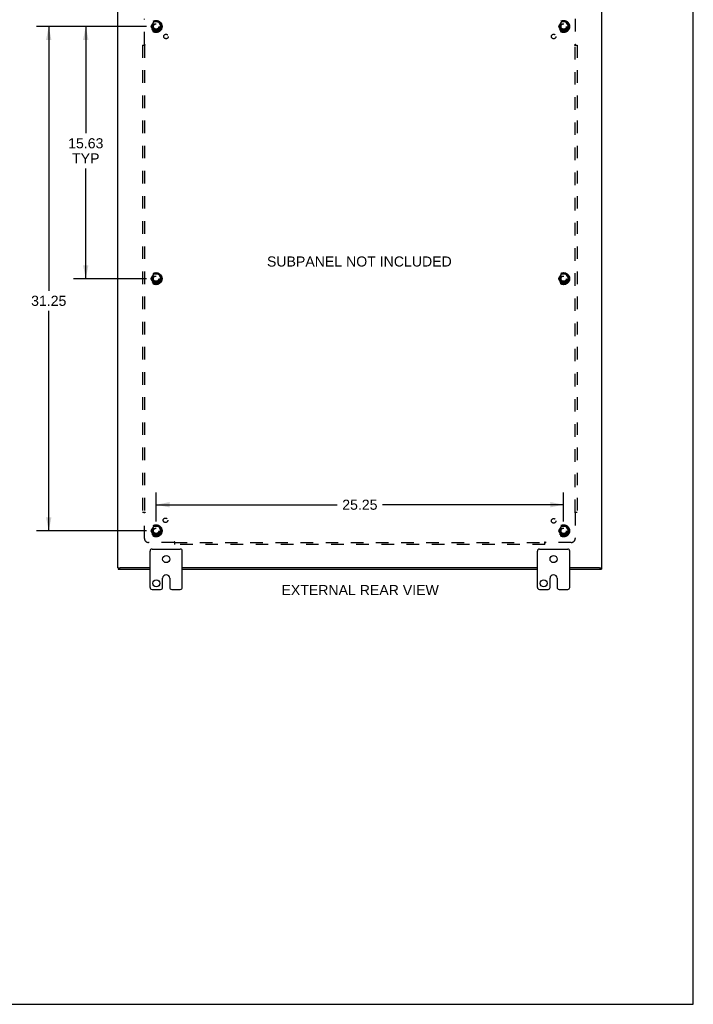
# Model space of a CAD drawing. Header units: inches. Extents: x 0 to 142, y 0 to 92.
# Tile 6 of 7: x 100 to 142, y 0 to 61. Entities that reach past the tile are written whole.
import ezdxf

# ---------------------------------------------------------------- set-up
doc = ezdxf.new("R2010")
doc.units = ezdxf.units.IN
doc.header["$LTSCALE"] = 7.791667
doc.header["$MEASUREMENT"] = 0
doc.linetypes.add('HIDDEN', pattern=[0.2, 0.1, -0.1])
doc.layers.get('0').update_dxf_attribs({"linetype": 'CONTINUOUS'})
for name, color, linetype in [('DEFAULT_2', 8, 'HIDDEN'), ('DIMENSIONS', 7, 'CONTINUOUS'), ('SUBPANEL', 7, 'CONTINUOUS')]:
    doc.layers.add(name, color=color, linetype=linetype)
doc.styles.get("Standard").update_dxf_attribs({"font": 'arial.ttf'})
doc.dimstyles.new('DIMSTYLE_1', dxfattribs={"dimtxt": 0.625, "dimasz": 0.833333, "dimexe": 0.09, "dimexo": 0.07, "dimgap": 0.0375, "dimtad": 0, "dimtih": 1, "dimtoh": 1, "dimzin": 4, "dimdsep": 46, "dimtxsty": 'Standard', "dimblk": '_FILLED', "dimblk1": '_FILLED', "dimblk2": '_FILLED', "dimcen": 0.09, "dimadec": 3, "dimazin": 1, "dimtfac": 1, "dimtdec": 3, "dimtofl": 0, "dimtmove": 0, "dimatfit": 3, "dimldrblk": '_FILLED', "dimfxl": 0, "dimtolj": 1, "dimtzin": 4, "dimarcsym": 0})

# ---------------------------------------------------------------- blocks, each defined once
blk = doc.blocks.new('_FILLED')
at = {"color": 0, "linetype": 'ByBlock'}
blk.add_solid([(0, 0), (-1, 0.2), (-1, -0.2)], dxfattribs=at)
blk = doc.blocks.new('*D10')
at = {"layer": 'DIMENSIONS', "color": 2, "linetype": 'Continuous'}
for p, q in [((107.801, 60.584), (103.279, 60.584)), ((104.029, 60.584), (104.029, 53.973)), ((104.029, 44.959), (104.029, 51.785)), ((107.801, 44.959), (103.279, 44.959))]:
    blk.add_line(p, q, dxfattribs=at)
at = {"layer": 'DIMENSIONS', "color": 2, "linetype": 'Continuous', "xscale": 0.8333333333, "yscale": 0.8333333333, "zscale": 0.8333333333}
for p, rotation in [((104.029, 60.584), 90), ((104.029, 44.959), 270)]:
    blk.add_blockref('_FILLED', p, dxfattribs=dict(at, rotation=rotation))
at = {"layer": 'DIMENSIONS', "color": 2, "linetype": 'Continuous', "insert": (104.029, 53.66), "char_height": 0.625, "width": 2.18401, "attachment_point": 2, "line_spacing_factor": 0.9}
blk.add_mtext('15.63\\PTYP', dxfattribs=at)
blk = doc.blocks.new('*D11')
at = {"layer": 'DIMENSIONS', "color": 2, "linetype": 'Continuous'}
for p, q in [((107.801, 60.584), (100.986, 60.584)), ((101.736, 60.584), (101.736, 44.213)), ((101.736, 29.334), (101.736, 42.963)), ((107.801, 29.334), (100.986, 29.334))]:
    blk.add_line(p, q, dxfattribs=at)
at = {"layer": 'DIMENSIONS', "color": 2, "linetype": 'Continuous', "xscale": 0.8333333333, "yscale": 0.8333333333, "zscale": 0.8333333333}
for p, rotation in [((101.736, 60.584), 90), ((101.736, 29.334), 270)]:
    blk.add_blockref('_FILLED', p, dxfattribs=dict(at, rotation=rotation))
at = {"layer": 'DIMENSIONS', "color": 2, "linetype": 'Continuous', "insert": (101.736, 43.9), "char_height": 0.625, "width": 2.18401, "attachment_point": 2, "line_spacing_factor": 0.9}
blk.add_mtext('31.25', dxfattribs=at)
blk = doc.blocks.new('*D12')
at = {"layer": 'DIMENSIONS', "color": 2, "linetype": 'Continuous'}
for p, q in [((108.385, 29.917), (108.385, 31.703)), ((133.635, 29.917), (133.635, 31.703)), ((108.385, 30.953), (119.605, 30.953)), ((133.635, 30.953), (122.414, 30.953))]:
    blk.add_line(p, q, dxfattribs=at)
at = {"layer": 'DIMENSIONS', "color": 2, "linetype": 'Continuous', "xscale": 0.8333333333, "yscale": 0.8333333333, "zscale": 0.8333333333, "rotation": 180}
blk.add_blockref('_FILLED', (108.385, 30.953), dxfattribs=at)
at = {"layer": 'DIMENSIONS', "color": 2, "linetype": 'Continuous', "xscale": 0.8333333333, "yscale": 0.8333333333, "zscale": 0.8333333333}
blk.add_blockref('_FILLED', (133.635, 30.953), dxfattribs=at)
at = {"layer": 'DIMENSIONS', "color": 2, "linetype": 'Continuous', "insert": (121.01, 31.265), "char_height": 0.625, "width": 2.18401, "attachment_point": 2, "line_spacing_factor": 0.9}
blk.add_mtext('25.25', dxfattribs=at)

msp = doc.modelspace()

# ---------------------------------------------------------------- linework, layer by layer
at = {"color": 7, "linetype": 'Continuous'}
for p, q in [((141.667, 0), (141.667, 91.667)), ((108.01, 25.834), (108.01, 28.084)), ((108.135, 28.209), (109.885, 28.209)), ((110.01, 25.834), (110.01, 28.084)), ((132.01, 25.834), (132.01, 28.084)), ((132.135, 28.209), (133.885, 28.209)), ((134.01, 25.834), (134.01, 28.084)), ((106.01, 27.034), (106.16, 27.034)), ((106.035, 27.034), (106.035, 26.959)), ((135.86, 27.034), (136.01, 27.034)), ((135.985, 27.034), (135.985, 26.959)), ((108.791, 25.834), (108.791, 26.397)), ((109.228, 26.397), (109.228, 25.834)), ((132.791, 25.834), (132.791, 26.397)), ((133.228, 26.397), (133.228, 25.834)), ((108.135, 25.709), (108.666, 25.709)), ((109.353, 25.709), (109.885, 25.709)), ((132.135, 25.709), (132.666, 25.709)), ((133.353, 25.709), (133.885, 25.709)), ((0, 0), (141.667, 0))]:
    msp.add_line(p, q, dxfattribs=at)
at = {"color": 3, "linetype": 'Continuous'}
for p, q in [((106.01, 27.034), (106.01, 62.884)), ((136.01, 27.034), (136.01, 62.884)), ((106.035, 26.959), (108.01, 26.959)), ((108.01, 27.034), (106.165, 27.034)), ((132.01, 27.034), (110.01, 27.034)), ((110.01, 26.959), (132.01, 26.959)), ((135.855, 27.034), (134.01, 27.034)), ((134.01, 26.959), (135.985, 26.959))]:
    msp.add_line(p, q, dxfattribs=at)
at = {"color": 7, "linetype": 'Continuous'}
for centre in [(109.01, 27.584), (133.01, 27.584), (108.401, 26.084), (132.401, 26.084)]:
    msp.add_circle(centre, 0.219, dxfattribs=at)
for centre, radius, start, end in [((108.135, 28.084), 0.125, 90, 180), ((109.885, 28.084), 0.125, 0, 90), ((132.135, 28.084), 0.125, 90, 180), ((133.885, 28.084), 0.125, 0, 90), ((109.01, 26.397), 0.219, 0, 180), ((133.01, 26.397), 0.219, 0, 180), ((108.135, 25.834), 0.125, 180, 270), ((108.666, 25.834), 0.125, 270.00009, 360), ((109.353, 25.834), 0.125, 180, 269.99991), ((109.885, 25.834), 0.125, 270, 360), ((132.135, 25.834), 0.125, 180, 270), ((132.666, 25.834), 0.125, 270.00009, 360), ((133.353, 25.834), 0.125, 180, 269.99991), ((133.885, 25.834), 0.125, 270, 360)]:
    msp.add_arc(centre, radius, start, end, dxfattribs=at)
at = {"layer": 'DEFAULT_2', "color": 8, "linetype": 'HIDDEN'}
for p, q in [((108.222, 60.857), (108.067, 60.589)), ((108.067, 60.579), (108.222, 60.312)), ((108.539, 60.862), (108.23, 60.862)), ((108.702, 60.589), (108.548, 60.857)), ((108.548, 60.312), (108.702, 60.579)), ((133.472, 60.857), (133.317, 60.589)), ((133.317, 60.579), (133.472, 60.312)), ((133.789, 60.862), (133.48, 60.862)), ((133.952, 60.589), (133.798, 60.857)), ((133.798, 60.312), (133.952, 60.579)), ((108.539, 60.307), (108.23, 60.307)), ((133.789, 60.307), (133.48, 60.307)), ((108.222, 45.232), (108.067, 44.964)), ((108.539, 45.237), (108.23, 45.237)), ((108.702, 44.964), (108.548, 45.232)), ((133.472, 45.232), (133.317, 44.964)), ((133.789, 45.237), (133.48, 45.237)), ((133.952, 44.964), (133.798, 45.232)), ((108.067, 44.954), (108.222, 44.687)), ((108.539, 44.682), (108.23, 44.682)), ((108.548, 44.687), (108.702, 44.954)), ((133.317, 44.954), (133.472, 44.687)), ((133.789, 44.682), (133.48, 44.682)), ((133.798, 44.687), (133.952, 44.954)), ((108.222, 29.607), (108.067, 29.339)), ((108.067, 29.329), (108.222, 29.062)), ((108.539, 29.612), (108.23, 29.612)), ((108.702, 29.339), (108.548, 29.607)), ((108.548, 29.062), (108.702, 29.329)), ((133.472, 29.607), (133.317, 29.339)), ((133.317, 29.329), (133.472, 29.062)), ((133.789, 29.612), (133.48, 29.612)), ((133.952, 29.339), (133.798, 29.607)), ((133.798, 29.062), (133.952, 29.329)), ((108.539, 29.057), (108.23, 29.057)), ((133.789, 29.057), (133.48, 29.057))]:
    msp.add_line(p, q, dxfattribs=at)
for centre, radius in [((108.385, 60.584), 0.372), ((108.385, 60.584), 0.356), ((108.385, 60.584), 0.312), ((108.385, 60.584), 0.204), ((108.385, 60.584), 0.188), ((108.385, 60.584), 0.183), ((108.385, 60.584), 0.165), ((133.635, 60.584), 0.372), ((133.635, 60.584), 0.356), ((133.635, 60.584), 0.312), ((133.635, 60.584), 0.204), ((133.635, 60.584), 0.188), ((133.635, 60.584), 0.183), ((133.635, 60.584), 0.165), ((108.385, 44.959), 0.372), ((108.385, 44.959), 0.356), ((108.385, 44.959), 0.312), ((108.385, 44.959), 0.204), ((108.385, 44.959), 0.188), ((133.635, 44.959), 0.372), ((133.635, 44.959), 0.356), ((133.635, 44.959), 0.312), ((133.635, 44.959), 0.204), ((133.635, 44.959), 0.188), ((108.385, 44.959), 0.183), ((108.385, 44.959), 0.165), ((133.635, 44.959), 0.183), ((133.635, 44.959), 0.165), ((108.385, 29.334), 0.372), ((108.385, 29.334), 0.356), ((108.385, 29.334), 0.312), ((108.385, 29.334), 0.204), ((108.385, 29.334), 0.188), ((108.385, 29.334), 0.183), ((108.385, 29.334), 0.165), ((133.635, 29.334), 0.372), ((133.635, 29.334), 0.356), ((133.635, 29.334), 0.312), ((133.635, 29.334), 0.204), ((133.635, 29.334), 0.188), ((133.635, 29.334), 0.183), ((133.635, 29.334), 0.165)]:
    msp.add_circle(centre, radius, dxfattribs=at)
for centre, start, end in [((108.076, 60.584), 150.01268, 209.98829), ((108.23, 60.852), 90.01235, 149.98915), ((108.539, 60.852), 30.01204, 89.98872), ((108.694, 60.584), 330.01268, 29.98829), ((133.326, 60.584), 150.01268, 209.98829), ((133.48, 60.852), 90.01235, 149.98915), ((133.789, 60.852), 30.01204, 89.98872), ((133.944, 60.584), 330.01268, 29.98829), ((108.23, 60.317), 210.01204, 269.98872), ((108.539, 60.317), 270.01235, 329.98915), ((133.48, 60.317), 210.01204, 269.98872), ((133.789, 60.317), 270.01235, 329.98915), ((108.23, 45.227), 90.01235, 149.98915), ((108.539, 45.227), 30.01204, 89.98872), ((133.48, 45.227), 90.01235, 149.98915), ((133.789, 45.227), 30.01204, 89.98872), ((108.076, 44.959), 150.01268, 209.98829), ((108.23, 44.692), 210.01204, 269.98872), ((108.539, 44.692), 270.01235, 329.98915), ((108.694, 44.959), 330.01268, 29.98829), ((133.326, 44.959), 150.01268, 209.98829), ((133.48, 44.692), 210.01204, 269.98872), ((133.789, 44.692), 270.01235, 329.98915), ((133.944, 44.959), 330.01268, 29.98829), ((108.076, 29.334), 150.01268, 209.98829), ((108.23, 29.602), 90.01235, 149.98915), ((108.539, 29.602), 30.01204, 89.98872), ((108.694, 29.334), 330.01268, 29.98829), ((133.326, 29.334), 150.01268, 209.98829), ((133.48, 29.602), 90.01235, 149.98915), ((133.789, 29.602), 30.01204, 89.98872), ((133.944, 29.334), 330.01268, 29.98829), ((108.23, 29.067), 210.01204, 269.98872), ((108.539, 29.067), 270.01235, 329.98915), ((133.48, 29.067), 210.01204, 269.98872), ((133.789, 29.067), 270.01235, 329.98915)]:
    msp.add_arc(centre, 0.01, start, end, dxfattribs=at)
at = {"layer": 'SUBPANEL', "color": 8, "linetype": 'HIDDEN'}
for p, q in [((107.666, 59.463), (107.666, 61.053)), ((134.353, 61.053), (134.353, 59.463)), ((107.541, 59.428), (107.541, 30.49)), ((107.541, 59.428), (107.707, 59.428)), ((107.666, 59.428), (107.666, 30.49)), ((134.313, 59.428), (134.478, 59.428)), ((134.353, 30.49), (134.353, 59.428)), ((134.368, 59.449), (134.364, 59.453)), ((134.372, 59.445), (134.368, 59.449)), ((134.478, 59.428), (134.478, 30.49)), ((107.541, 30.49), (107.707, 30.49)), ((107.647, 30.473), (107.652, 30.469)), ((107.652, 30.469), (107.655, 30.465)), ((107.666, 28.865), (107.666, 30.455)), ((134.313, 30.49), (134.478, 30.49)), ((134.353, 30.455), (134.353, 28.865)), ((109.506, 28.615), (107.916, 28.615)), ((109.541, 28.49), (109.541, 28.656)), ((109.541, 28.615), (132.478, 28.615)), ((132.478, 28.49), (109.541, 28.49)), ((132.478, 28.49), (132.478, 28.656)), ((132.495, 28.597), (132.5, 28.601)), ((132.5, 28.601), (132.503, 28.604)), ((134.103, 28.615), (132.514, 28.615))]:
    msp.add_line(p, q, dxfattribs=at)
for points in [[(107.627, 59.428), (107.629, 59.429), (107.631, 59.431), (107.633, 59.432), (107.635, 59.433), (107.637, 59.435), (107.638, 59.436), (107.64, 59.438), (107.642, 59.439), (107.643, 59.441), (107.644, 59.442), (107.646, 59.443), (107.647, 59.445), (107.653, 59.451)], [(107.653, 59.451), (107.655, 59.453), (107.657, 59.454), (107.658, 59.456), (107.66, 59.458), (107.662, 59.459), (107.663, 59.461), (107.665, 59.462), (107.666, 59.463)], [(107.684, 59.451), (107.68, 59.453), (107.678, 59.454), (107.676, 59.456), (107.674, 59.457), (107.672, 59.458), (107.67, 59.46), (107.669, 59.461), (107.667, 59.462), (107.666, 59.463)], [(107.707, 59.428), (107.706, 59.429), (107.706, 59.431), (107.705, 59.432), (107.704, 59.433), (107.703, 59.435), (107.703, 59.436), (107.702, 59.437), (107.7, 59.439), (107.699, 59.44), (107.698, 59.441), (107.696, 59.443), (107.695, 59.444), (107.693, 59.445), (107.692, 59.446), (107.69, 59.447), (107.688, 59.448), (107.686, 59.45), (107.684, 59.451)], [(134.313, 59.428), (134.313, 59.429), (134.314, 59.431), (134.314, 59.432), (134.315, 59.433), (134.316, 59.435), (134.317, 59.436), (134.318, 59.437), (134.319, 59.439), (134.32, 59.44), (134.322, 59.441), (134.323, 59.443), (134.325, 59.444), (134.326, 59.445), (134.328, 59.446), (134.33, 59.447), (134.331, 59.448), (134.333, 59.45), (134.335, 59.451), (134.339, 59.453)], [(134.339, 59.453), (134.341, 59.454), (134.343, 59.456), (134.345, 59.457), (134.347, 59.458), (134.349, 59.46), (134.351, 59.461), (134.352, 59.462), (134.353, 59.463)], [(134.364, 59.453), (134.363, 59.454), (134.361, 59.456), (134.359, 59.458), (134.358, 59.459), (134.356, 59.461), (134.355, 59.462), (134.353, 59.463)], [(134.392, 59.428), (134.39, 59.429), (134.388, 59.431), (134.386, 59.432), (134.385, 59.433), (134.383, 59.435), (134.381, 59.436), (134.38, 59.438), (134.378, 59.439), (134.376, 59.441), (134.375, 59.442), (134.374, 59.443), (134.372, 59.445)], [(107.627, 30.49), (107.629, 30.489), (107.631, 30.487), (107.633, 30.486), (107.635, 30.485), (107.637, 30.483), (107.638, 30.482), (107.64, 30.48), (107.642, 30.479), (107.643, 30.478), (107.644, 30.476), (107.646, 30.475), (107.647, 30.473)], [(107.655, 30.465), (107.657, 30.464), (107.658, 30.462), (107.66, 30.46), (107.662, 30.459), (107.663, 30.457), (107.665, 30.456), (107.666, 30.455)], [(107.68, 30.465), (107.678, 30.464), (107.676, 30.462), (107.674, 30.461), (107.672, 30.46), (107.67, 30.458), (107.669, 30.457), (107.667, 30.456), (107.666, 30.455)], [(107.707, 30.49), (107.706, 30.489), (107.706, 30.487), (107.705, 30.486), (107.704, 30.485), (107.703, 30.483), (107.703, 30.482), (107.702, 30.481), (107.7, 30.479), (107.699, 30.478), (107.698, 30.477), (107.696, 30.475), (107.695, 30.474), (107.693, 30.473), (107.692, 30.472), (107.69, 30.471), (107.688, 30.47), (107.686, 30.468), (107.684, 30.467), (107.68, 30.465)], [(134.313, 30.49), (134.313, 30.489), (134.314, 30.487), (134.314, 30.486), (134.315, 30.485), (134.316, 30.483), (134.317, 30.482), (134.318, 30.481), (134.319, 30.479), (134.32, 30.478), (134.322, 30.477), (134.323, 30.475), (134.325, 30.474), (134.326, 30.473), (134.328, 30.472), (134.33, 30.471), (134.331, 30.47), (134.333, 30.468), (134.335, 30.467)], [(134.335, 30.467), (134.339, 30.465), (134.341, 30.464), (134.343, 30.462), (134.345, 30.461), (134.347, 30.46), (134.349, 30.458), (134.351, 30.457), (134.352, 30.456), (134.353, 30.455)], [(134.372, 30.473), (134.366, 30.467), (134.364, 30.465), (134.363, 30.464), (134.361, 30.462), (134.359, 30.46), (134.358, 30.459), (134.356, 30.457), (134.355, 30.456), (134.353, 30.455)], [(134.392, 30.49), (134.39, 30.489), (134.388, 30.487), (134.386, 30.486), (134.385, 30.485), (134.383, 30.483), (134.381, 30.482), (134.38, 30.48), (134.378, 30.479), (134.376, 30.478), (134.375, 30.476), (134.374, 30.475), (134.372, 30.473)], [(109.518, 28.634), (109.516, 28.63), (109.514, 28.627), (109.513, 28.625), (109.512, 28.623), (109.51, 28.622), (109.509, 28.62), (109.508, 28.618), (109.507, 28.617), (109.506, 28.615)], [(109.524, 28.597), (109.518, 28.603), (109.516, 28.604), (109.514, 28.606), (109.513, 28.608), (109.511, 28.609), (109.51, 28.611), (109.508, 28.613), (109.507, 28.614), (109.506, 28.615)], [(109.541, 28.656), (109.539, 28.656), (109.538, 28.655), (109.537, 28.654), (109.535, 28.654), (109.534, 28.653), (109.533, 28.652), (109.531, 28.651), (109.53, 28.65), (109.529, 28.648), (109.527, 28.647), (109.526, 28.646), (109.525, 28.644), (109.524, 28.643), (109.523, 28.641), (109.521, 28.639), (109.52, 28.637), (109.519, 28.636), (109.518, 28.634)], [(109.541, 28.577), (109.54, 28.579), (109.538, 28.581), (109.537, 28.582), (109.535, 28.584), (109.534, 28.586), (109.532, 28.588), (109.531, 28.589), (109.53, 28.591), (109.528, 28.592), (109.527, 28.594), (109.525, 28.595), (109.524, 28.597)], [(132.478, 28.656), (132.48, 28.656), (132.481, 28.655), (132.483, 28.654), (132.484, 28.654), (132.486, 28.653), (132.487, 28.652), (132.488, 28.651), (132.489, 28.65), (132.491, 28.648), (132.492, 28.647), (132.493, 28.646), (132.494, 28.644), (132.496, 28.643), (132.497, 28.641), (132.498, 28.639), (132.499, 28.637), (132.5, 28.636), (132.502, 28.634), (132.504, 28.63)], [(132.478, 28.577), (132.48, 28.579), (132.481, 28.581), (132.483, 28.582), (132.484, 28.584), (132.486, 28.586), (132.487, 28.588), (132.488, 28.589), (132.49, 28.591), (132.491, 28.592), (132.493, 28.594), (132.494, 28.595), (132.495, 28.597)], [(132.503, 28.604), (132.505, 28.606), (132.507, 28.608), (132.508, 28.609), (132.51, 28.611), (132.511, 28.613), (132.513, 28.614), (132.514, 28.615)], [(132.504, 28.63), (132.505, 28.627), (132.506, 28.625), (132.508, 28.623), (132.509, 28.622), (132.51, 28.62), (132.512, 28.618), (132.513, 28.617), (132.514, 28.615)]]:
    msp.add_lwpolyline(points, dxfattribs=at)
for centre, radius in [((108.385, 60.584), 0.25), ((133.635, 60.584), 0.25), ((109.003, 59.965), 0.141), ((133.016, 59.965), 0.141), ((108.385, 44.959), 0.25), ((133.635, 44.959), 0.25), ((108.965, 29.989), 0.141), ((133.016, 29.953), 0.141), ((108.385, 29.334), 0.25), ((133.635, 29.334), 0.25)]:
    msp.add_circle(centre, radius, dxfattribs=at)
for centre, start, end in [((107.916, 28.865), 180, 270), ((134.103, 28.865), 270, 360)]:
    msp.add_arc(centre, 0.25, start, end, dxfattribs=at)

# ---------------------------------------------------------------- texts
at = {"layer": 'DIMENSIONS', "color": 2, "linetype": 'Continuous', "char_height": 0.625, "attachment_point": 2, "line_spacing_factor": 0.9}
for s, insert, width in [('SUBPANEL NOT INCLUDED', (120.979, 46.336), 11.4289), ('EXTERNAL REAR VIEW', (121.026, 25.978), 9.73048)]:
    msp.add_mtext(s, dxfattribs=dict(at, insert=insert, width=width))

# ---------------------------------------------------------------- dimensions: what is measured, and where the dimension line sits
at = {"layer": 'DIMENSIONS', "color": 2, "linetype": 'Continuous'}
dim = msp.add_linear_dim(base=(101.736, 29.334), p1=(107.871, 60.584), p2=(107.871, 29.334), angle=270, dimstyle='DIMSTYLE_1', dxfattribs=at)
dim.commit()
dim.dimension.update_dxf_attribs({"geometry": '*D11', "text_midpoint": (101.737, 43.584), "dimtype": 160})
dim = msp.add_linear_dim(base=(104.02883445, 44.959031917), p1=(107.87139874, 60.584031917), p2=(107.87139874, 44.959031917), angle=270, text='<>\\PTYP', dimstyle='DIMSTYLE_1', dxfattribs=at)
dim.commit()
dim.dimension.update_dxf_attribs({"geometry": '*D10', "text_midpoint": (104.02883445, 52.879046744), "dimtype": 160})
dim = msp.add_linear_dim(base=(133.635, 30.953), p1=(108.385, 29.847), p2=(133.635, 29.847), dimstyle='DIMSTYLE_1', dxfattribs=at)
dim.commit()
dim.dimension.update_dxf_attribs({"geometry": '*D12', "text_midpoint": (121.004, 30.949), "dimtype": 160})

doc.saveas('drawing.dxf')
